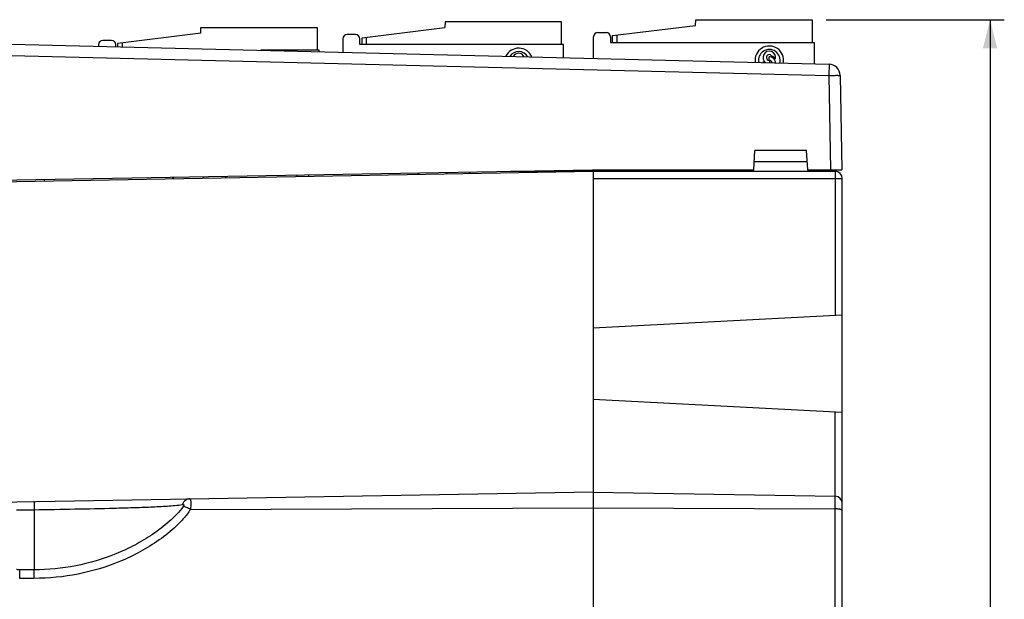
# Model space of a CAD drawing. Extents: x 0 to 594, y 0 to 420.
# Tile 6 of 16: x 301 to 370, y 221 to 261. Entities that reach past the tile are written whole.
import ezdxf

# ---------------------------------------------------------------- set-up
doc = ezdxf.new("R2010")
doc.units = 0
doc.header["$LTSCALE"] = 32.67
doc.layers.get('0').update_dxf_attribs({"linetype": 'CONTINUOUS'})
doc.layers.add('DESMOLDEO', color=7, linetype='CONTINUOUS')
doc.styles.get("Standard").update_dxf_attribs({"font": 'SIMPLEX.SHX', "width": 0.8})
doc.dimstyles.new('DIMSTYLE_1', dxfattribs={"dimtxt": 2, "dimasz": 2, "dimexe": 1, "dimexo": 1, "dimgap": 0.5, "dimtad": 1, "dimdec": 1, "dimtxsty": 'STANDARD', "dimblk": '_FILLED', "dimblk1": '_FILLED', "dimblk2": '_FILLED', "dimcen": 0.09, "dimazin": 3, "dimtp": 0.3, "dimtm": 0.3, "dimtfac": 1, "dimtdec": 1, "dimtofl": 0, "dimtmove": 0, "dimatfit": 3, "dimtolj": 1})

# ---------------------------------------------------------------- blocks, each defined once
blk = doc.blocks.new('_FILLED')
at = {"color": 0, "linetype": 'BYBLOCK'}
blk.add_solid([(0, 0), (-1, 0.25), (-1, -0.25)], dxfattribs=at)
blk = doc.blocks.new('*D1')
at = {"color": 8}
for p, q in [((357.544, 261.283), (370.048, 261.283)), ((369.048, 261.283), (369.048, 205.658)), ((369.048, 150.033), (369.048, 205.658)), ((357.594, 150.033), (370.048, 150.033))]:
    blk.add_line(p, q, dxfattribs=at)
at = {"color": 8, "xscale": 2, "yscale": 2, "zscale": 2}
for p, rotation in [((369.048, 261.283), 90), ((369.048, 150.033), 270)]:
    blk.add_blockref('_FILLED', p, dxfattribs=dict(at, rotation=rotation))
at = {"color": 8, "insert": (366.548, 205.658), "char_height": 2, "width": 8, "attachment_point": 2, "rotation": 90}
blk.add_mtext('111.5', dxfattribs=at)

msp = doc.modelspace()

# ---------------------------------------------------------------- linework, layer by layer
at = {"color": 7}
for p, q in [((313.619, 260.333), (313.624, 260.733)), ((313.624, 260.733), (321.794, 260.733)), ((321.794, 260.733), (321.794, 259.133)), ((324.944, 260.018), (330.769, 260.733)), ((330.774, 261.133), (330.769, 260.733)), ((338.944, 261.133), (330.774, 261.133)), ((338.944, 259.533), (338.944, 261.133)), ((342.544, 260.168), (348.369, 260.883)), ((348.369, 260.883), (348.374, 261.283)), ((348.374, 261.283), (356.544, 261.283)), ((356.544, 261.283), (356.544, 259.683)), ((313.619, 260.333), (307.794, 259.618)), ((324.494, 260.233), (323.894, 260.233)), ((324.944, 259.533), (324.944, 260.018)), ((325.244, 260.054), (325.244, 259.533)), ((341.194, 258.561), (341.194, 260.083)), ((341.494, 260.383), (342.094, 260.383)), ((342.394, 260.083), (342.394, 259.683)), ((342.544, 259.683), (342.544, 260.168)), ((342.844, 260.204), (342.844, 259.683)), ((297.441, 259.632), (357.738, 258.156)), ((306.444, 259.533), (306.444, 259.412)), ((307.344, 259.833), (306.744, 259.833)), ((307.644, 259.382), (307.644, 259.533)), ((307.794, 259.379), (307.794, 259.618)), ((308.094, 259.654), (308.094, 259.371)), ((323.594, 259.933), (323.594, 258.992)), ((324.794, 259.533), (324.794, 259.933)), ((339.094, 259.533), (324.794, 259.533)), ((339.094, 258.612), (339.094, 259.533)), ((342.394, 259.683), (356.694, 259.683)), ((356.694, 259.683), (356.694, 258.181)), ((297.421, 258.846), (357.718, 257.37)), ((321.944, 259.133), (317.834, 259.133)), ((321.944, 259.032), (321.944, 259.133)), ((353.524, 258.433), (353.524, 258.673)), ((353.564, 258.433), (353.564, 258.258)), ((357.738, 258.156), (357.718, 257.37)), ((357.718, 257.37), (357.834, 250.733)), ((358.518, 257.37), (358.634, 250.733)), ((352.449, 250.733), (352.52, 252.101)), ((356.167, 252.101), (352.52, 252.101)), ((356.239, 250.733), (356.167, 252.101)), ((356.209, 251.309), (352.479, 251.309)), ((297.428, 249.97), (341.118, 250.733)), ((320.394, 250.27), (320.394, 250.371)), ((321.194, 250.385), (321.194, 250.284)), ((332.494, 250.582), (332.494, 250.481)), ((335.389, 250.633), (358.169, 250.633)), ((337.544, 250.57), (337.544, 250.633)), ((338.344, 250.633), (338.344, 250.584)), ((341.118, 250.733), (352.449, 250.733)), ((341.444, 250.633), (341.444, 250.733)), ((356.239, 250.733), (358.634, 250.733)), ((356.269, 250.633), (356.269, 250.733)), ((357.359, 250.633), (357.357, 250.733)), ((302.64, 249.96), (302.642, 250.061)), ((315.344, 250.283), (315.344, 250.182)), ((341.169, 250.133), (358.669, 250.133)), ((358.177, 250.133), (358.177, 240.524)), ((358.669, 161.133), (358.669, 250.133)), ((341.169, 239.633), (358.669, 240.55)), ((341.169, 234.633), (358.669, 233.716)), ((358.177, 177.524), (358.177, 233.741)), ((298.401, 227.386), (341.169, 228.133)), ((341.169, 228.107), (358.177, 227.81)), ((300.669, 226.851), (301.919, 226.87)), ((301.919, 226.87), (301.919, 222.649)), ((312.885, 226.883), (341.169, 227.006)), ((341.169, 227), (358.177, 226.926)), ((301.906, 222.045), (300.901, 222.047)), ((301.919, 222.649), (300.914, 222.65))]:
    msp.add_line(p, q, dxfattribs=at)
for centre, radius, start, end in [((323.894, 259.933), 0.3, 90, 180), ((324.494, 259.933), 0.3, 0, 90), ((341.494, 260.083), 0.3, 90, 180), ((342.094, 260.083), 0.3, 0, 90), ((306.744, 259.533), 0.3, 90, 180), ((307.344, 259.533), 0.3, 0, 90), ((353.544, 258.433), 1, 348.54158, 188.64985), ((335.944, 258.283), 1, 22.59582, 154.60709), ((335.944, 258.283), 0.76, 30.94628, 146.24137), ((335.944, 258.482), 0.44, 26.76049, 150.44541), ((353.544, 258.433), 0.76, 345.32448, 191.87982), ((353.544, 258.632), 0.44, 346.52706, 236.66973), ((353.544, 258.632), 0.2, 26.88923, 264.26083), ((353.544, 258.234), 0.44, 1.80527, 92.60525), ((353.544, 258.234), 0.52, 34.62709, 69.93831), ((353.544, 258.234), 0.44, 166.52706, 175.40509), ((353.544, 258.632), 0.52, 214.62709, 224.52507), ((353.544, 258.234), 0.2, 5.671, 84.26083), ((357.718, 257.356), 0.8, 1, 88.59712), ((327.716, 249.408), 1.6, 39.23068, 43.99812), ((331.416, 250.233), 0.6, 147.54429, 158.48238), ((358.169, 250.133), 0.5, 0, 90), ((310.566, 249.008), 1.6, 44.00917, 49.16133), ((314.266, 249.833), 0.6, 135.01897, 147.5732), ((358.169, 227.31), 0.5, 0, 89)]:
    msp.add_arc(centre, radius, start, end, dxfattribs=at)
for points, knots in [([(357.718, 257.37), (357.77, 257.371), (357.872, 257.372), (358.02, 257.374), (358.157, 257.375), (358.276, 257.376), (358.363, 257.375), (358.421, 257.375), (358.455, 257.374), (358.481, 257.373), (358.501, 257.373), (358.51, 257.371), (358.518, 257.371), (358.518, 257.37)], [0, 0, 0, 0, 0.194811, 0.382485, 0.555248, 0.706676, 0.831029, 0.881457, 0.923426, 0.956514, 0.980381, 0.994876, 1, 1, 1, 1]), ([(358.169, 250.633), (358.169, 250.633), (358.169, 250.632), (358.17, 250.63), (358.17, 250.627), (358.171, 250.623), (358.171, 250.617), (358.172, 250.608), (358.172, 250.593), (358.173, 250.572), (358.174, 250.547), (358.174, 250.518), (358.175, 250.485), (358.176, 250.449), (358.176, 250.395), (358.177, 250.322), (358.177, 250.229), (358.177, 250.165), (358.177, 250.133)], [0, 0, 0, 0, 0.001477, 0.005185, 0.011249, 0.019677, 0.030456, 0.043564, 0.076641, 0.1186, 0.169039, 0.227475, 0.293346, 0.366019, 0.444796, 0.617573, 0.805038, 1, 1, 1, 1]), ([(312.823, 227.638), (312.72, 227.636), (312.496, 227.54), (312.374, 227.34), (312.333, 227.228)], [0, 0, 0, 0, 0.463635, 1, 1, 1, 1]), ([(312.823, 227.638), (312.85, 227.639), (312.891, 227.589), (312.909, 227.514), (312.922, 227.423), (312.925, 227.311), (312.918, 227.128), (312.9, 226.984), (312.885, 226.883)], [0, 0, 0, 0, 0.102469, 0.189531, 0.304893, 0.447401, 0.613894, 1, 1, 1, 1]), ([(301.906, 227.447), (301.907, 227.447), (301.905, 227.442), (301.907, 227.436), (301.907, 227.422), (301.908, 227.395), (301.909, 227.349), (301.911, 227.28), (301.912, 227.195), (301.915, 227.057), (301.917, 226.946), (301.919, 226.87)], [0, 0, 0, 0, 0.004623, 0.018316, 0.040908, 0.072218, 0.160257, 0.280203, 0.428634, 0.60188, 1, 1, 1, 1]), ([(312.885, 226.883), (312.753, 226.665), (312.441, 226.256), (311.724, 225.522), (310.713, 224.716), (309.393, 223.9), (307.522, 223.004), (305.024, 222.246), (302.943, 222.044), (301.906, 222.045)], [0, 0, 0, 0, 0.061639, 0.123624, 0.248083, 0.373036, 0.498295, 0.749017, 1, 1, 1, 1]), ([(301.919, 226.87), (302.874, 226.885), (304.749, 226.918), (307.062, 226.968), (308.835, 227.016), (310.076, 227.059), (311.236, 227.116), (311.98, 227.177), (312.333, 227.228)], [0, 0, 0, 0, 0.274848, 0.539935, 0.665742, 0.78539, 0.897481, 1, 1, 1, 1]), ([(312.391, 227.098), (312.25, 226.899), (311.928, 226.529), (311.221, 225.858), (310.248, 225.116), (308.99, 224.361), (307.217, 223.533), (304.858, 222.834), (302.897, 222.647), (301.919, 222.649)], [0, 0, 0, 0, 0.062397, 0.124807, 0.249583, 0.37449, 0.499544, 0.749679, 1, 1, 1, 1]), ([(312.333, 227.228), (312.362, 227.232), (312.428, 227.233), (312.429, 227.15), (312.405, 227.117), (312.391, 227.098)], [0, 0, 0, 0, 0.421626, 0.661264, 1, 1, 1, 1]), ([(312.885, 226.883), (312.796, 226.934), (312.636, 227.015), (312.467, 227.081), (312.391, 227.098)], [0, 0, 0, 0, 0.569438, 1, 1, 1, 1]), ([(358.669, 226.801), (358.669, 226.821), (358.642, 226.844), (358.61, 226.86), (358.585, 226.87), (358.557, 226.88), (358.512, 226.892), (358.448, 226.905), (358.364, 226.917), (358.273, 226.924), (358.21, 226.926), (358.177, 226.926)], [0, 0, 0, 0, 0.11448, 0.158835, 0.20992, 0.267581, 0.3315, 0.476248, 0.639691, 0.816318, 1, 1, 1, 1]), ([(300.914, 222.65), (300.884, 222.65), (300.828, 222.651), (300.748, 222.654), (300.706, 222.66), (300.669, 222.665), (300.669, 222.673)], [0, 0, 0, 0, 0.366334, 0.685831, 0.909972, 1, 1, 1, 1]), ([(300.901, 222.047), (300.902, 222.122), (300.903, 222.261), (300.904, 222.443), (300.911, 222.568), (300.91, 222.631), (300.914, 222.65)], [0, 0, 0, 0, 0.376058, 0.688619, 0.903792, 1, 1, 1, 1]), ([(301.906, 222.045), (301.906, 222.121), (301.908, 222.26), (301.909, 222.442), (301.915, 222.567), (301.914, 222.63), (301.919, 222.649)], [0, 0, 0, 0, 0.376732, 0.689627, 0.904597, 1, 1, 1, 1])]:
    msp.add_open_spline(points, degree=3, knots=knots, dxfattribs=at)
at = {"layer": 'DESMOLDEO', "color": 7}
for p, q in [((298.619, 249.89), (341.169, 250.633)), ((341.169, 250.633), (341.169, 219.383))]:
    msp.add_line(p, q, dxfattribs=at)

# ---------------------------------------------------------------- dimensions: what is measured, and where the dimension line sits
at = {"color": 8}
dim = msp.add_linear_dim(base=(369.04823294, 150.032817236), p1=(356.543760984, 261.282817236), p2=(356.593760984, 150.032817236), angle=270, dimstyle='DIMSTYLE_1', dxfattribs=at)
dim.commit()
dim.dimension.update_dxf_attribs({"geometry": '*D1', "text_midpoint": (369.04823294, 205.907830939), "dimtype": 160})

doc.saveas('drawing.dxf')
